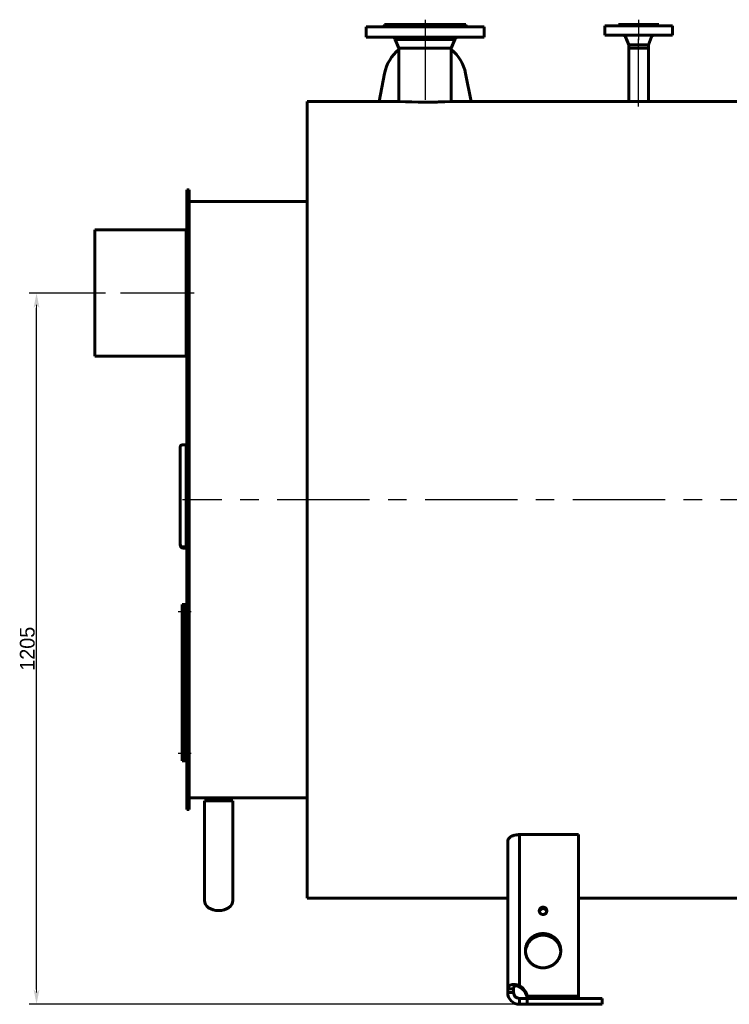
# Model space of a CAD drawing. Header units: millimetres. Extents: x 0 to 4396, y -200 to 841.
# Tile 3 of 8: x 1329 to 1570, y -166 to 168. Entities that reach past the tile are written whole.
import ezdxf

# ---------------------------------------------------------------- set-up
doc = ezdxf.new("R2010")
doc.units = ezdxf.units.MM
for name, pattern in [('CENTER_per1_scale0.019685', [1, 0.625, -0.125, 0.125, -0.125]), ('CENTER_per1_scale0.029528', [1.5, 0.9375, -0.1875, 0.1875, -0.1875]), ('CENTER_per1_scale0.137795', [7, 4.375, -0.875, 0.875, -0.875]), ('CENTER_per1_scale0.314961', [16, 10, -2, 2, -2]), ('CENTER_per1_scale0.354331', [18, 11.25, -2.25, 2.25, -2.25]), ('CENTER_per29_scale0.986172', [50.097561, 31.310976, -6.262195, 6.262195, -6.262195]), ('CENTER_per3_scale0.698506', [35.484087, 22.177554, -4.435511, 4.435511, -4.435511]), ('CENTER_per3_scale0.719459', [36.548493, 22.842808, -4.568562, 4.568562, -4.568562]), ('CENTER_per4_scale0.787402', [40, 25, -5, 5, -5])]:
    doc.linetypes.add(name, pattern=pattern)
doc.styles.add('TextStyle_1', font='T-FLEX Type A.TTF', dxfattribs={"height": 5})
doc.dimstyles.new('DIM_ST_1', dxfattribs={"dimtxt": 5, "dimasz": 5, "dimexe": 2.5, "dimexo": 0, "dimtad": 1, "dimlfac": 5, "dimrnd": 0.01, "dimdsep": 46, "dimtxsty": 'TextStyle_1', "dimblk": 'Arrow_3_C7_Status', "dimcen": 0.09, "dimclrd": 7, "dimclre": 7, "dimclrt": 7, "dimazin": 0, "dimtfac": 1, "dimtdec": 0, "dimtmove": 0, "dimatfit": 0, "dimldrblk": 'NONE', "dimfxl": 1, "dimtvp": 1, "dimtolj": 1, "dimarcsym": 0})

# ---------------------------------------------------------------- blocks, each defined once
blk = doc.blocks.new('Arrow_3_C7_Status')
at = {"color": 7, "linetype": 'Continuous', "lineweight": 0}
blk.add_line((-1, 0), (-0.8, 0), dxfattribs=at)
at = {"color": 7}
blk.add_solid([(-1, -0.2), (0, 0), (-0.8, 0), (-1, 0.2)], dxfattribs=at)
blk = doc.blocks.new('*D7')
at = {"color": 7, "lineweight": -2}
for p, q in [((-227.87, 75), (-250.12, 75)), ((-247.62, -161), (-247.62, 70)), ((-81.27, -166), (-250.12, -166))]:
    blk.add_line(p, q, dxfattribs=at)
at = {"layer": 'Defpoints', "color": 0}
for p in [(-247.62, 75), (-227.87, 75), (-81.27, -166)]:
    blk.add_point(p, dxfattribs=at)
at = {"color": 7, "lineweight": -2, "xscale": 5, "yscale": 5, "zscale": 5}
for p, rotation in [((-247.62, 75), 90), ((-247.62, -166), 270)]:
    blk.add_blockref('Arrow_3_C7_Status', p, dxfattribs=dict(at, rotation=rotation))
at = {"color": 7, "insert": (-250.74, -45.5), "char_height": 5, "attachment_point": 5, "rotation": 90, "style": 'TextStyle_1'}
blk.add_mtext('\\A1;1205{\\H0.5x;\\S^ ;}', dxfattribs=at)
blk = doc.blocks.new('_None')
blk = doc.blocks.new('Проекция_1')
at = {"color": 7, "linetype": 'CENTER_per1_scale0.029528', "lineweight": 25}
blk.add_line((-115.8739, 167.6667), (-115.8739, 164.0333), dxfattribs=at)
at = {"color": 7, "linetype": 'CENTER_per1_scale0.354331', "lineweight": 25}
blk.add_line((-115.8739, 167.0667), (-115.8739, 160.1333), dxfattribs=at)
at = {"color": 7, "linetype": 'CENTER_per1_scale0.019685', "lineweight": 25}
blk.add_line((-43.4739, 167.6667), (-43.4739, 164.1333), dxfattribs=at)
at = {"color": 7, "linetype": 'CENTER_per1_scale0.314961', "lineweight": 25}
blk.add_line((-43.4739, 167.2667), (-43.4739, 160.7333), dxfattribs=at)
at = {"color": 7, "linetype": 'Continuous', "lineweight": 60}
for p, q in [((-135.8739, 165.2), (-95.8739, 165.2)), ((-135.8739, 165.2), (-135.8739, 161.8)), ((-95.8739, 165.2), (-135.8739, 165.2)), ((-129.9739, 165.4), (-101.7739, 165.4)), ((-129.9739, 165.4), (-101.7739, 165.4)), ((-129.9739, 165.4), (-129.9739, 165.2)), ((-129.6739, 166), (-102.0739, 166)), ((-129.6739, 166), (-129.6739, 165.7)), ((-129.6739, 165.7), (-102.0739, 165.7)), ((-129.6739, 165.7), (-102.0739, 165.7)), ((-129.6728, 166), (-102.0739, 166)), ((-103.1244, 166), (-107.6217, 166)), ((-102.0739, 166), (-103.1244, 166)), ((-102.0739, 165.7), (-102.0739, 166)), ((-101.7739, 165.2), (-101.7739, 165.4)), ((-95.8739, 161.8), (-95.8739, 165.2)), ((-54.9739, 165.6), (-31.9739, 165.6)), ((-54.9739, 165.6), (-54.9739, 162.4)), ((-50.2739, 166), (-36.6739, 166)), ((-50.2739, 166), (-50.2739, 165.8)), ((-36.6739, 165.8), (-36.6739, 166)), ((-31.9739, 162.4), (-31.9739, 165.6)), ((-135.8739, 161.8), (-95.8739, 161.8)), ((-95.8739, 161.8), (-135.8739, 161.8)), ((-125.9704, 160.9974), (-105.7774, 160.9974)), ((-125.9704, 160.9974), (-105.7774, 160.9974)), ((-125.9704, 160.9974), (-124.7639, 158)), ((-106.9839, 158), (-105.7774, 160.9974)), ((-54.9739, 162.4), (-31.9739, 162.4)), ((-47.8767, 161.887), (-46.8439, 159.2)), ((-40.1039, 159.2), (-39.0711, 161.887)), ((-124.7639, 158), (-106.9839, 158)), ((-124.7639, 158), (-106.9839, 158)), ((-124.7639, 158), (-124.7639, 140)), ((-106.9839, 140), (-106.9839, 158)), ((-46.8439, 159.2), (-46.8439, 158)), ((-46.8439, 159.2), (-40.1039, 159.2)), ((-46.8439, 158), (-40.1039, 158)), ((-40.1039, 158), (-46.8439, 158)), ((-46.8439, 158), (-46.8439, 140)), ((-40.1039, 158), (-40.1039, 159.2)), ((-40.1039, 140), (-40.1039, 158)), ((-131.4831, 140), (-129.6069, 149.4684)), ((-131.4831, 140), (-129.6069, 149.4684)), ((-102.1409, 149.4684), (-100.2648, 140)), ((-102.1409, 149.4684), (-100.2648, 140)), ((-155.8739, 140), (-155.8739, -130)), ((-124.7639, 140), (-155.8739, 140)), ((-155.8739, 140), (-155.8739, -130)), ((-46.8415, 140), (-106.9839, 140)), ((100.9169, 140), (-40.1039, 140)), ((-196.6739, 104.7843), (-196.6739, 110)), ((-196.4739, 110), (-196.6739, 110)), ((-196.6739, 104.7843), (-196.6739, 110)), ((-195.8739, 110), (-196.6739, 110)), ((-196.4739, 104.7843), (-196.4739, 110)), ((-195.8739, 104.7843), (-195.8739, 110)), ((-196.6739, 104.7843), (-196.6739, 104.2876)), ((-196.6739, 104.7843), (-196.6739, 104.2876)), ((-196.6739, 94.2876), (-196.6739, 104.2876)), ((-196.4739, 104.2876), (-196.6739, 104.2876)), ((-196.6739, 94.2876), (-196.6739, 104.2876)), ((-196.6739, 104.2876), (-195.8739, 104.2876)), ((-196.4739, 104.7843), (-196.4739, 104.2876)), ((-196.4739, 94.2876), (-196.4739, 104.2876)), ((-155.8739, 106), (-195.8739, 106)), ((-195.8739, 104.7843), (-195.8739, 104.2876)), ((-195.8739, 94.2876), (-195.8739, 104.2876)), ((-227.8739, 96.4), (-196.8739, 96.4)), ((-227.8739, 53.6), (-227.8739, 96.4)), ((-196.8739, 53.6), (-196.8739, 96.4)), ((-196.6739, 95.4), (-196.8739, 95.4)), ((-196.6739, 85.0967), (-196.6739, 94.2876)), ((-196.6739, 85.0967), (-196.6739, 94.2876)), ((-196.4739, 85.0967), (-196.4739, 94.2876)), ((-195.8739, 85.0967), (-195.8739, 94.2876)), ((-155.8739, 90.7224), (-155.8739, 81.6824)), ((-196.6739, 78.1317), (-196.6739, 85.0967)), ((-196.6739, 78.1317), (-196.6739, 85.0967)), ((-196.4739, 78.1317), (-196.4739, 85.0967)), ((-195.8739, 85.0967), (-195.8739, 78.1317)), ((-155.8739, 84.4544), (-155.8739, 75.4144)), ((-196.6739, 5), (-196.6739, 78.1317)), ((-196.6739, 78.1317), (-196.6739, -100)), ((-196.4739, 5), (-196.4739, 78.1317)), ((-195.8739, 78.1317), (-195.8739, -100)), ((-155.8739, 76.3395), (-155.8739, 67.2995)), ((-155.8739, 66.5776), (-155.8739, 57.5376)), ((-155.8739, 60.5933), (-155.8739, 51.5533)), ((-227.8739, 53.6), (-196.8739, 53.6)), ((-196.8739, 54.6), (-196.6739, 54.6)), ((-155.8739, 43.11), (-155.8739, 34.07)), ((-197.8739, 23.6436), (-196.8739, 23.6436)), ((-196.8739, 23.5842), (-197.8739, 23.5842)), ((-196.8739, 23.6436), (-196.8739, 23.5842)), ((-196.8739, 23.5842), (-196.8739, -11.0131)), ((-198.8739, 22.906), (-198.8739, 22.9665)), ((-198.8739, 22.906), (-198.8739, -10.0184)), ((-196.6739, -100), (-196.6739, 5)), ((-196.4739, -100), (-196.4739, 5)), ((-155.8739, -4.4068), (-155.8739, -13.4468)), ((-198.8739, -10.4434), (-198.8739, -10.0184)), ((-197.8739, -11.0131), (-196.8739, -11.0131)), ((-197.8739, -11.4063), (-196.8739, -11.4063)), ((-196.8739, -11.0131), (-196.8739, -11.4063)), ((-198.2739, -32.5), (-198.2739, -30.5)), ((-198.2739, -30.5), (-197.2739, -30.5)), ((-198.2739, -32.5), (-198.2739, -30.5)), ((-198.2739, -30.5), (-197.2739, -30.5)), ((-198.2739, -32.5), (-198.2739, -81.5)), ((-198.2739, -32.5), (-198.2739, -81.5)), ((-197.2739, -30.5), (-197.2739, -32.5)), ((-197.2739, -30.5), (-197.2739, -32.5)), ((-196.8739, -32), (-197.2739, -32)), ((-197.2739, -81.5), (-197.2739, -32.5)), ((-197.2739, -81.5), (-197.2739, -32.5)), ((-196.8739, -32), (-196.8739, -34)), ((-197.2739, -34), (-196.8739, -34)), ((-196.8739, -80), (-197.2739, -80)), ((-196.8739, -80), (-196.8739, -82)), ((-198.2739, -83.5), (-198.2739, -81.5)), ((-198.2739, -83.5), (-198.2739, -81.5)), ((-197.2739, -81.5), (-197.2739, -83.5)), ((-197.2739, -81.5), (-197.2739, -83.5)), ((-197.2739, -82), (-196.8739, -82)), ((-197.2739, -83.5), (-198.2739, -83.5)), ((-197.2739, -83.5), (-198.2739, -83.5)), ((-195.8739, -96), (-155.8739, -96)), ((-196.6739, -100), (-196.4739, -100)), ((-196.6739, -100), (-195.8739, -100)), ((-190.6739, -97), (-185.8739, -97)), ((-190.6739, -97), (-190.6739, -130.8704)), ((-185.8739, -97), (-181.0739, -97)), ((-181.0739, -97), (-181.0739, -130.8704)), ((-83.8739, -108.4892), (-63.8739, -108.4892)), ((-83.8739, -108.4892), (-83.8739, -159.671)), ((-83.8739, -108.4892), (-83.8739, -159.671)), ((-83.8739, -108.4892), (-63.8739, -108.4892)), ((-63.8739, -108.4892), (-63.8739, -163.2892)), ((-63.8739, -108.4892), (-63.8739, -163.2892)), ((-87.8739, -160.7063), (-87.8739, -110.6986)), ((-87.8739, -160.7063), (-87.8739, -110.6986)), ((-155.8739, -130), (-87.8739, -130)), ((-63.8739, -130), (64.5261, -130)), ((-185.8749, -134.2645), (-185.8748, -134.2645)), ((-185.873, -134.2645), (-185.873, -134.2645)), ((-85.8739, -159.3004), (-85.8739, -159.3004)), ((-85.8739, -159.3004), (-85.8739, -159.3004)), ((-83.8739, -160.1886), (-83.8739, -159.671)), ((-83.8739, -160.1886), (-83.8739, -159.671)), ((-87.8739, -160.7063), (-87.8739, -162)), ((-87.8739, -160.7063), (-85.8739, -160.7063)), ((-87.8739, -160.7063), (-87.8739, -162)), ((-87.8739, -160.7063), (-85.8739, -160.7063)), ((-87.8739, -162), (-85.8739, -162)), ((-87.8739, -162), (-85.8739, -162)), ((-85.8739, -160.7063), (-85.8739, -162)), ((-85.8739, -160.7063), (-85.8739, -162)), ((-63.8739, -163.2892), (-81.2744, -163.2892)), ((-81.2744, -163.8068), (-81.2744, -163.2892)), ((-63.8739, -163.2892), (-81.2744, -163.2892)), ((-81.2744, -163.8068), (-81.2744, -163.2892)), ((-63.8739, -163.2892), (-63.8739, -163.8068)), ((-63.8739, -163.2892), (-63.8739, -163.8068)), ((-83.8739, -164), (-81.2744, -164)), ((-83.8739, -164), (-83.8739, -166)), ((-83.8739, -164), (-81.2744, -164)), ((-83.8739, -164), (-83.8739, -166)), ((-83.8739, -166), (-81.2744, -166)), ((-83.8739, -166), (-81.2744, -166)), ((-63.8739, -163.8068), (-81.2744, -163.8068)), ((-63.8739, -163.8068), (-81.2744, -163.8068)), ((-55.8739, -164), (-81.2744, -164)), ((-81.2744, -164), (-81.2744, -166)), ((-81.2744, -164), (-81.2744, -166)), ((-55.8739, -164), (-81.2744, -164)), ((-81.2744, -166), (-55.8739, -166)), ((-81.2744, -166), (-55.8739, -166)), ((-55.8739, -166), (-55.8739, -164)), ((-55.8739, -166), (-55.8739, -164))]:
    blk.add_line(p, q, dxfattribs=at)
at = {"color": 7, "linetype": 'CENTER_per3_scale0.719459', "lineweight": 25}
blk.add_line((-43.4739, 138.2913), (-43.4739, 163.5537), dxfattribs=at)
at = {"color": 7, "linetype": 'CENTER_per3_scale0.698506', "lineweight": 25}
blk.add_line((-115.8739, 162.6641), (-115.8739, 138.0403), dxfattribs=at)
at = {"color": 7, "linetype": 'CENTER_per4_scale0.787402', "lineweight": 25}
blk.add_line((-194.2072, 75), (-229.5406, 75), dxfattribs=at)
at = {"color": 7, "linetype": 'CENTER_per29_scale0.986172', "lineweight": 25}
blk.add_line((215.9928, 5), (-198.1406, 5), dxfattribs=at)
at = {"color": 7, "linetype": 'CENTER_per1_scale0.137795', "lineweight": 25}
for p, q in [((-195.2072, -33), (-199.9406, -33)), ((-195.2072, -81), (-199.9406, -81))]:
    blk.add_line(p, q, dxfattribs=at)
at = {"color": 7, "lineweight": 60, "flags": 128}
for points in [[(-198.8739, 22.9665), (-198.8691, 23.0334), (-198.8546, 23.0996), (-198.8308, 23.1643), (-198.7978, 23.2271), (-198.7558, 23.2872), (-198.7053, 23.3442), (-198.6469, 23.3975), (-198.581, 23.4466), (-198.5083, 23.491), (-198.4294, 23.5303), (-198.3453, 23.5643), (-198.2566, 23.5925), (-198.1642, 23.6147), (-198.069, 23.6307), (-197.9719, 23.6404), (-197.8739, 23.6436)], [(-197.8739, 23.5842), (-197.9719, 23.581), (-198.069, 23.5713), (-198.1642, 23.5553), (-198.2566, 23.533), (-198.3453, 23.5048), (-198.4294, 23.4708), (-198.5083, 23.4313), (-198.581, 23.3869), (-198.6469, 23.3377), (-198.7053, 23.2843), (-198.7558, 23.2273), (-198.7978, 23.167), (-198.8308, 23.1042), (-198.8546, 23.0393), (-198.8691, 22.973), (-198.8739, 22.906)], [(-198.8739, -10.4434), (-198.8691, -10.5376), (-198.8546, -10.631), (-198.8308, -10.7226), (-198.7978, -10.8115), (-198.7558, -10.8969), (-198.7053, -10.9779), (-198.6469, -11.0539), (-198.581, -11.1239), (-198.5083, -11.1874), (-198.4294, -11.2438), (-198.3453, -11.2924), (-198.2566, -11.3329), (-198.1642, -11.3647), (-198.069, -11.3877), (-197.9719, -11.4016), (-197.8739, -11.4063)], [(-83.8739, -108.4892), (-84.0756, -108.4921), (-84.2754, -108.5006), (-84.4735, -108.5149), (-84.6698, -108.5346), (-84.8643, -108.56), (-85.057, -108.5908), (-85.2475, -108.6273), (-85.4333, -108.6688), (-85.6141, -108.7151), (-85.79, -108.7662), (-85.9609, -108.8219), (-86.1269, -108.8824), (-86.288, -108.9475), (-86.4429, -109.0168), (-86.5903, -109.0895), (-86.7304, -109.1657), (-86.8818, -109.2569), (-87.0239, -109.3524), (-87.1567, -109.4522), (-87.2791, -109.5557), (-87.3902, -109.6616), (-87.4899, -109.7699), (-87.5785, -109.8805), (-87.6559, -109.9935), (-87.7221, -110.1087), (-87.7767, -110.2257), (-87.8192, -110.3432), (-87.8495, -110.4612), (-87.8678, -110.5796), (-87.8739, -110.6986)], [(-83.8739, -108.4892), (-84.0756, -108.4921), (-84.2754, -108.5007), (-84.4735, -108.5149), (-84.6698, -108.5346), (-84.8643, -108.56), (-85.057, -108.5908), (-85.2475, -108.6273), (-85.4333, -108.6688), (-85.6141, -108.7151), (-85.7899, -108.7662), (-85.9609, -108.8219), (-86.1269, -108.8824), (-86.288, -108.9475), (-86.4429, -109.0168), (-86.5903, -109.0895), (-86.7304, -109.1657), (-86.8818, -109.2569), (-87.0239, -109.3524), (-87.1567, -109.4522), (-87.2791, -109.5557), (-87.3901, -109.6616), (-87.4899, -109.7699), (-87.5785, -109.8805), (-87.6559, -109.9935), (-87.7222, -110.1087), (-87.7767, -110.2257), (-87.8191, -110.3432), (-87.8495, -110.4612), (-87.8678, -110.5796), (-87.8739, -110.6986)], [(-75.8739, -133.0557), (-75.9907, -133.0608), (-76.1105, -133.0767), (-76.2316, -133.1042), (-76.3524, -133.1439), (-76.471, -133.196), (-76.5853, -133.2604), (-76.6933, -133.3365), (-76.7931, -133.4235), (-76.8832, -133.5199), (-76.962, -133.6243), (-77.0287, -133.7347), (-77.0826, -133.8492), (-77.1237, -133.9659), (-77.1522, -134.0829), (-77.1686, -134.1986), (-77.1739, -134.3114), (-77.1686, -134.4242), (-77.1522, -134.5399), (-77.1237, -134.6569), (-77.0826, -134.7736), (-77.0287, -134.8881), (-76.962, -134.9985), (-76.8832, -135.1029), (-76.7931, -135.1993), (-76.6933, -135.2863), (-76.5853, -135.3624), (-76.471, -135.4268), (-76.3524, -135.4789), (-76.2316, -135.5186), (-76.1105, -135.5461), (-75.9907, -135.562), (-75.8739, -135.5671)], [(-75.8739, -135.5671), (-75.7571, -135.562), (-75.6374, -135.5461), (-75.5162, -135.5186), (-75.3954, -135.4789), (-75.2768, -135.4268), (-75.1625, -135.3624), (-75.0545, -135.2863), (-74.9547, -135.1993), (-74.8646, -135.1029), (-74.7858, -134.9985), (-74.7191, -134.8881), (-74.6652, -134.7736), (-74.6241, -134.6569), (-74.5956, -134.5399), (-74.5792, -134.4242), (-74.5739, -134.3114), (-74.5792, -134.1986), (-74.5956, -134.0829), (-74.6241, -133.9659), (-74.6652, -133.8492), (-74.7191, -133.7347), (-74.7858, -133.6243), (-74.8646, -133.5199), (-74.9547, -133.4235), (-75.0545, -133.3365), (-75.1625, -133.2604), (-75.2768, -133.196), (-75.3954, -133.1439), (-75.5162, -133.1042), (-75.6374, -133.0767), (-75.7571, -133.0608), (-75.8739, -133.0557)], [(-75.8739, -133.5733), (-75.9907, -133.5784), (-76.1105, -133.5943), (-76.2316, -133.6218), (-76.3524, -133.6615), (-76.471, -133.7136), (-76.5853, -133.778), (-76.6933, -133.8542), (-76.7931, -133.9411), (-76.8832, -134.0376), (-76.962, -134.1419), (-77.0287, -134.2523), (-77.0826, -134.3668), (-77.1237, -134.4835), (-77.1448, -134.5702)], [(-74.603, -134.5702), (-74.6241, -134.4835), (-74.6652, -134.3668), (-74.7191, -134.2523), (-74.7858, -134.1419), (-74.8646, -134.0376), (-74.9547, -133.9411), (-75.0545, -133.8542), (-75.1625, -133.778), (-75.2768, -133.7136), (-75.3954, -133.6615), (-75.5162, -133.6218), (-75.6374, -133.5943), (-75.7571, -133.5784), (-75.8739, -133.5733)], [(-75.8739, -142.0388), (-76.1134, -142.0434), (-76.3562, -142.0576), (-76.6019, -142.0816), (-76.8499, -142.116), (-77.0996, -142.161), (-77.3457, -142.2159), (-77.592, -142.2815), (-77.8379, -142.3581), (-78.0825, -142.4457), (-78.358, -142.5588), (-78.6297, -142.6863), (-78.8965, -142.8279), (-79.1572, -142.9835), (-79.3606, -143.1178), (-79.5587, -143.2605), (-79.7511, -143.4114), (-79.9372, -143.5701), (-80.1165, -143.7363), (-80.2886, -143.9095), (-80.4529, -144.0892), (-80.6091, -144.2751), (-80.7569, -144.4665), (-80.8959, -144.663), (-81.057, -144.9148), (-81.2036, -145.1725), (-81.3355, -145.435), (-81.4526, -145.7011), (-81.5449, -145.9416), (-81.6253, -146.1834), (-81.694, -146.4257), (-81.7511, -146.6677), (-81.7969, -146.9088), (-81.8312, -147.1439), (-81.8552, -147.3769), (-81.8693, -147.6072), (-81.8739, -147.8344), (-81.8691, -148.0657), (-81.8545, -148.3002), (-81.8296, -148.5376), (-81.794, -148.7771), (-81.7474, -149.0183), (-81.6906, -149.256), (-81.6227, -149.4939), (-81.5434, -149.7314), (-81.4526, -149.9677), (-81.3355, -150.2338), (-81.2036, -150.4962), (-81.057, -150.7539), (-80.8959, -151.0057), (-80.7569, -151.2022), (-80.6091, -151.3936), (-80.4529, -151.5795), (-80.2886, -151.7593), (-80.1165, -151.9324), (-79.9372, -152.0986), (-79.7511, -152.2573), (-79.5587, -152.4082), (-79.3606, -152.5509), (-79.1572, -152.6852), (-78.8965, -152.8408), (-78.6297, -152.9825), (-78.358, -153.1099), (-78.0825, -153.223), (-77.8334, -153.3121), (-77.5831, -153.3898), (-77.3322, -153.4561), (-77.0817, -153.5113), (-76.8322, -153.5555), (-76.5887, -153.5886), (-76.3475, -153.6118), (-76.1091, -153.6255), (-75.8739, -153.6299)], [(-75.8739, -142.5564), (-76.1134, -142.5611), (-76.3562, -142.5752), (-76.6019, -142.5993), (-76.8499, -142.6336), (-77.0996, -142.6787), (-77.3457, -142.7335), (-77.592, -142.7991), (-77.8379, -142.8757), (-78.0825, -142.9634), (-78.358, -143.0765), (-78.6297, -143.2039), (-78.8965, -143.3455), (-79.1572, -143.5011), (-79.3606, -143.6354), (-79.5587, -143.7782), (-79.7511, -143.929), (-79.9372, -144.0878), (-80.1165, -144.2539), (-80.2886, -144.4271), (-80.4529, -144.6069), (-80.6091, -144.7927), (-80.7569, -144.9842), (-80.8959, -145.1806), (-81.057, -145.4324), (-81.2036, -145.6901), (-81.3355, -145.9526), (-81.4526, -146.2187), (-81.5449, -146.4593), (-81.6253, -146.7011), (-81.694, -146.9434), (-81.7511, -147.1854), (-81.7969, -147.4264), (-81.8312, -147.6615), (-81.8552, -147.8945), (-81.8674, -148.0936)], [(-75.8739, -153.6299), (-75.6345, -153.6253), (-75.3916, -153.6112), (-75.1459, -153.5871), (-74.8979, -153.5527), (-74.6482, -153.5077), (-74.4021, -153.4529), (-74.1558, -153.3872), (-73.9099, -153.3106), (-73.6653, -153.223), (-73.3899, -153.1099), (-73.1181, -152.9825), (-72.8513, -152.8408), (-72.5906, -152.6852), (-72.3873, -152.5509), (-72.1891, -152.4082), (-71.9967, -152.2573), (-71.8106, -152.0986), (-71.6313, -151.9324), (-71.4592, -151.7593), (-71.2949, -151.5795), (-71.1387, -151.3936), (-70.991, -151.2022), (-70.8519, -151.0057), (-70.6908, -150.7539), (-70.5442, -150.4962), (-70.4123, -150.2338), (-70.2952, -149.9677), (-70.2029, -149.7271), (-70.1225, -149.4853), (-70.0538, -149.243), (-69.9967, -149.001), (-69.9509, -148.76), (-69.9166, -148.5248), (-69.8926, -148.2918), (-69.8785, -148.0615), (-69.8739, -147.8344), (-69.8787, -147.6031), (-69.8933, -147.3685), (-69.9182, -147.1311), (-69.9538, -146.8916), (-70.0004, -146.6505), (-70.0572, -146.4127), (-70.1252, -146.1748), (-70.2044, -145.9373), (-70.2952, -145.7011), (-70.4123, -145.435), (-70.5442, -145.1725), (-70.6908, -144.9148), (-70.8519, -144.663), (-70.991, -144.4665), (-71.1387, -144.2751), (-71.2949, -144.0892), (-71.4592, -143.9095), (-71.6313, -143.7363), (-71.8106, -143.5701), (-71.9967, -143.4114), (-72.1891, -143.2605), (-72.3873, -143.1178), (-72.5906, -142.9835), (-72.8513, -142.8279), (-73.1181, -142.6863), (-73.3899, -142.5588), (-73.6653, -142.4457), (-73.9144, -142.3566), (-74.1647, -142.2789), (-74.4156, -142.2126), (-74.6661, -142.1574), (-74.9156, -142.1132), (-75.1591, -142.0801), (-75.4003, -142.0569), (-75.6388, -142.0433), (-75.8739, -142.0388)], [(-69.8804, -148.0928), (-69.8933, -147.8861), (-69.9182, -147.6488), (-69.9538, -147.4092), (-70.0004, -147.1681), (-70.0572, -146.9304), (-70.1252, -146.6924), (-70.2044, -146.455), (-70.2952, -146.2187), (-70.4123, -145.9526), (-70.5442, -145.6901), (-70.6908, -145.4324), (-70.8519, -145.1806), (-70.991, -144.9842), (-71.1387, -144.7927), (-71.2949, -144.6069), (-71.4592, -144.4271), (-71.6313, -144.2539), (-71.8106, -144.0878), (-71.9967, -143.929), (-72.1891, -143.7782), (-72.3873, -143.6354), (-72.5906, -143.5011), (-72.8513, -143.3455), (-73.1181, -143.2039), (-73.3899, -143.0765), (-73.6653, -142.9634), (-73.9144, -142.8742), (-74.1647, -142.7966), (-74.4156, -142.7302), (-74.6661, -142.6751), (-74.9156, -142.6308), (-75.1591, -142.5977), (-75.4003, -142.5745), (-75.6388, -142.5609), (-75.8739, -142.5564)], [(-83.8739, -159.671), (-84.0624, -159.6019), (-84.2511, -159.5403), (-84.44, -159.486), (-84.629, -159.4386), (-84.8179, -159.3981), (-85.0066, -159.3644), (-85.1948, -159.3376), (-85.3796, -159.318), (-85.5606, -159.3054), (-85.7377, -159.2996), (-85.911, -159.3006), (-86.0802, -159.3082), (-86.2454, -159.3225), (-86.4049, -159.3435), (-86.5571, -159.3708), (-86.7021, -159.4043), (-86.84, -159.444), (-86.9708, -159.4899), (-87.0944, -159.5421), (-87.2099, -159.6004), (-87.3161, -159.6642), (-87.4131, -159.7332), (-87.501, -159.8077), (-87.5799, -159.8877), (-87.6498, -159.9734), (-87.7104, -160.0645), (-87.7611, -160.1601), (-87.8021, -160.26), (-87.8337, -160.3644), (-87.8561, -160.4734), (-87.8695, -160.5873), (-87.8739, -160.7063)], [(-83.8739, -159.671), (-84.0624, -159.6019), (-84.2511, -159.5403), (-84.44, -159.4859), (-84.629, -159.4386), (-84.8179, -159.3981), (-85.0066, -159.3644), (-85.1948, -159.3376), (-85.3796, -159.318), (-85.5606, -159.3054), (-85.7377, -159.2996), (-85.9109, -159.3006), (-86.0802, -159.3082), (-86.2454, -159.3225), (-86.4049, -159.3435), (-86.5571, -159.3708), (-86.7021, -159.4043), (-86.8401, -159.444), (-86.9708, -159.4899), (-87.0944, -159.5421), (-87.2099, -159.6004), (-87.3161, -159.6641), (-87.4131, -159.7332), (-87.501, -159.8077), (-87.5799, -159.8877), (-87.6498, -159.9734), (-87.7104, -160.0645), (-87.7611, -160.1601), (-87.8021, -160.26), (-87.8337, -160.3644), (-87.8561, -160.4734), (-87.8695, -160.5873), (-87.8739, -160.7063)], [(-83.8739, -160.1886), (-83.9873, -160.1056), (-84.1037, -160.03), (-84.2228, -159.9619), (-84.3448, -159.9017), (-84.4686, -159.8499), (-84.5923, -159.8077), (-84.7148, -159.7753), (-84.8361, -159.753), (-84.9559, -159.741), (-85.0718, -159.7397), (-85.1817, -159.7493), (-85.2856, -159.7697), (-85.3832, -159.801), (-85.4728, -159.8428), (-85.5531, -159.8942), (-85.6246, -159.9552), (-85.687, -160.0254), (-85.7396, -160.1035), (-85.7829, -160.1889), (-85.8173, -160.2815), (-85.843, -160.3804), (-85.8606, -160.4842), (-85.8707, -160.5928), (-85.8739, -160.7063)], [(-83.8739, -160.1886), (-83.9874, -160.1056), (-84.1037, -160.03), (-84.2228, -159.9619), (-84.3447, -159.9016), (-84.4685, -159.8499), (-84.5923, -159.8077), (-84.7148, -159.7753), (-84.8361, -159.753), (-84.9559, -159.741), (-85.0718, -159.7398), (-85.1817, -159.7494), (-85.2856, -159.7697), (-85.3832, -159.801), (-85.4728, -159.8428), (-85.5531, -159.8942), (-85.6246, -159.9552), (-85.687, -160.0254), (-85.7396, -160.1035), (-85.7829, -160.1889), (-85.8173, -160.2815), (-85.843, -160.3804), (-85.8606, -160.4842), (-85.8707, -160.5928), (-85.8739, -160.7063)]]:
    blk.add_lwpolyline(points, dxfattribs=at)
at = {"color": 7, "linetype": 'Continuous', "lineweight": 60}
for centre, radius, start, end in [((-129.9739, 165.7), 0.3, 270, 0.000019), ((-101.7739, 165.7), 0.3, 180, 270), ((-50.4739, 165.8), 0.2, 270, 0.000012), ((-36.4739, 165.8), 0.2, 180, 270), ((-127.4546, 160.4), 1.6, 21.924785, 61.044976), ((-104.2932, 160.4), 1.6, 118.955024, 158.075215), ((-48.6235, 161.6), 0.8, 21.025512, 90), ((-38.3243, 161.6), 0.8, 90, 158.974488), ((-115.8739, 146.7473), 14, 129.419984, 168.792087), ((-115.8739, 146.7471), 14, 129.419835, 168.791493), ((-115.8739, 146.7473), 14, 11.207913, 50.580016), ((-115.8739, 146.7471), 14, 11.208544, 50.580174), ((-115.8739, 274.707), 135, 266.224236, 273.775764), ((-115.8742, 274.707), 135, 266.245651, 273.65318), ((-115.8552, 274.7082), 135, 273.759452, 273.767813), ((-43.4739, 274.9607), 135.0028, 268.569807, 271.430395), ((-197.8758, -10.0151), 0.9981, 180.189869, 270.111119), ((-86.0595, -163.9841), 4.8353, 8.263462, 63.12733), ((-83.8739, -162), 4, 179.999996, 270), ((-83.8739, -162), 4, 180.000237, 269.999763), ((-83.8739, -162), 2, 180, 270), ((-83.8739, -162), 2, 179.999692, 270.000309), ((-86.0595, -164.5018), 4.8353, 8.263462, 63.12733)]:
    blk.add_arc(centre, radius, start, end, dxfattribs=at)
for centre, major_axis, ratio, start_param, end_param in [((-185.8739, -130.8704), (4.8, 0), 0.70710678, 3.14159265, 4.71238898), ((-185.8739, -130.8704), (4.8, 0), 0.70710678, 4.71238898, 6.28318531), ((-75.8739, -134.3114), (-1.3, 0), 0.96592583, 4.71238898, 7.85398163), ((-75.8739, -134.3114), (1.3, 0), 0.96592583, 4.71238898, 7.85398163), ((-75.8739, -134.829), (-1.3, 0), 0.96592583, 4.71238898, 6.07625433), ((-75.8739, -134.829), (1.3, 0), 0.96592583, 0.20914279, 1.57079633), ((-75.8739, -147.8344), (-6, 0), 0.96592583, 4.71238898, 7.85398163), ((-75.8739, -148.352), (-6, 0), 0.96592583, 4.71238898, 6.23851225), ((-75.8739, -147.8344), (6, 0), 0.96592583, 4.71238898, 7.85398163), ((-75.8739, -148.352), (6, 0), 0.96592583, 0.04467306, 1.57079633), ((-86.2301, -163.9307), (5, 0), 0.96592583, 0.13323417, 1.08010144), ((-86.2301, -164.4484), (5, 0), 0.96592583, 0.13323417, 1.08010144)]:
    blk.add_ellipse(centre, major_axis=major_axis, ratio=ratio, start_param=start_param, end_param=end_param, dxfattribs=at)
dim = blk.add_linear_dim(base=(-247.62, 75), p1=(-81.2744, -166), p2=(-227.8739, 75), angle=90, text='<>{\\H0.5x;\\S^ ;}', dimstyle='DIM_ST_1')
dim.commit()
dim.dimension.update_dxf_attribs({"geometry": '*D7', "text_midpoint": (-247.62, -45.5), "dimtype": 160})

msp = doc.modelspace()

# ---------------------------------------------------------------- block references
msp.add_blockref('Проекция_1', (1582.7, 0))

doc.saveas('drawing.dxf')
